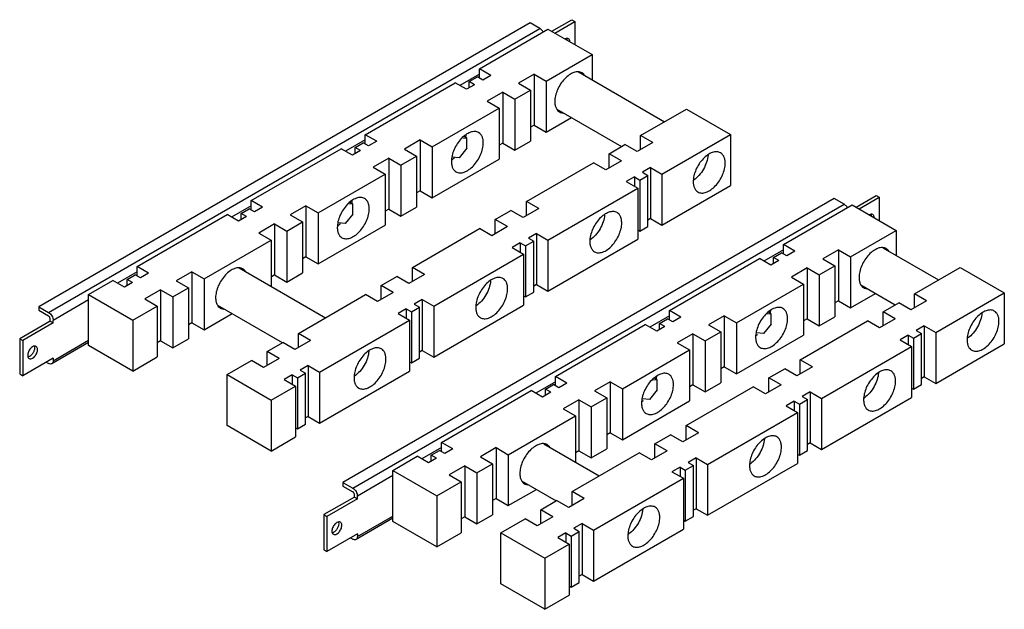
# Model space of a CAD drawing. Header units: millimetres. Extents: x 68 to 525, y 277 to 551.
import ezdxf

# ---------------------------------------------------------------- set-up
doc = ezdxf.new("R2010")
doc.units = ezdxf.units.MM
doc.header["$LTSCALE"] = 53.855802
doc.layers.get('0').update_dxf_attribs({"linetype": 'CONTINUOUS'})

msp = doc.modelspace()

# ---------------------------------------------------------------- linework, layer by layer
at = {"color": 7}
for p, q in [((305, 549.58), (76.61, 417.72)), ((309.6, 546.93), (305, 549.58)), ((315.12, 545.62), (324.45, 551.01)), ((316.53, 544.81), (325.86, 550.19)), ((324.45, 551.01), (325.86, 550.19)), ((325.86, 550.19), (325.86, 539.42)), ((81.21, 415.07), (309.6, 546.93)), ((281.46, 528.23), (313.35, 546.64)), ((313.35, 546.64), (333.85, 534.8)), ((312.57, 522.52), (333.85, 534.8)), ((333.85, 534.8), (333.85, 523.08)), ((281.46, 523.9), (281.46, 528.23)), ((286.76, 525.17), (281.46, 528.23)), ((327.48, 526.76), (367.54, 503.63)), ((281.46, 525.78), (272.34, 520.52)), ((276.79, 522.27), (280.54, 524.43)), ((276.79, 519.41), (276.79, 522.27)), ((279.27, 520.84), (276.79, 522.27)), ((283.01, 523.01), (280.54, 524.43)), ((286.76, 525.17), (283.01, 523.01)), ((306.91, 525.78), (299.63, 521.58)), ((306.91, 525.78), (306.91, 502.1)), ((306.91, 525.78), (312.57, 522.52)), ((312.57, 522.52), (312.57, 498.84)), ((228.43, 497.61), (270.22, 521.74)), ((275.52, 518.68), (270.22, 521.74)), ((279.27, 520.84), (275.52, 518.68)), ((292.35, 517.37), (285.06, 513.17)), ((292.35, 517.37), (292.35, 493.69)), ((292.35, 517.37), (298, 514.11)), ((298, 514.11), (305.29, 518.31)), ((299.63, 521.58), (305.29, 518.31)), ((305.29, 518.31), (305.29, 494.63)), ((285.06, 513.17), (290.72, 509.9)), ((298, 514.11), (298, 490.43)), ((259.54, 491.9), (290.72, 509.9)), ((290.72, 509.9), (290.72, 486.22)), ((317.48, 509.44), (347.54, 492.08)), ((356.41, 497.2), (377.7, 509.49)), ((377.7, 509.49), (398.2, 497.65)), ((312.57, 498.84), (324.21, 505.56)), ((306.91, 502.1), (305.29, 501.16)), ((306.91, 502.1), (312.57, 498.84)), ((228.43, 495.16), (219.3, 489.9)), ((228.43, 493.29), (228.43, 497.61)), ((233.73, 494.55), (228.43, 497.61)), ((233.73, 494.55), (229.98, 492.39)), ((253.88, 495.16), (246.6, 490.96)), ((253.88, 495.16), (253.88, 471.48)), ((253.88, 495.16), (259.54, 491.9)), ((273.79, 496.22), (275.66, 496.05)), ((275.66, 496.05), (274.41, 496.77)), ((275.66, 491.34), (275.66, 496.05)), ((298, 490.43), (305.29, 494.63)), ((356.41, 490.67), (356.41, 497.2)), ((362.07, 493.94), (356.41, 497.2)), ((366.31, 479.24), (398.2, 497.65)), ((398.2, 497.65), (398.2, 473.98)), ((175.39, 466.99), (217.18, 491.12)), ((222.49, 488.06), (217.18, 491.12)), ((226.23, 490.22), (222.49, 488.06)), ((223.76, 491.65), (227.51, 493.82)), ((223.76, 488.79), (223.76, 491.65)), ((226.23, 490.22), (223.76, 491.65)), ((229.98, 492.39), (227.51, 493.82)), ((246.6, 490.96), (252.26, 487.69)), ((259.54, 491.9), (259.54, 468.22)), ((275.66, 491.34), (272.12, 486.94)), ((292.35, 493.69), (290.72, 492.75)), ((292.35, 493.69), (298, 490.43)), ((341.85, 488.79), (349.13, 493)), ((354.79, 489.73), (349.13, 493)), ((362.07, 493.94), (354.79, 489.73)), ((239.32, 486.75), (232.03, 482.55)), ((239.32, 486.75), (239.32, 463.07)), ((239.32, 486.75), (244.97, 483.49)), ((244.97, 483.49), (252.26, 487.69)), ((252.26, 487.69), (252.26, 464.01)), ((259.54, 468.22), (290.72, 486.22)), ((272.12, 486.94), (268.87, 487.23)), ((347.5, 485.53), (340.22, 481.32)), ((341.85, 482.26), (341.85, 488.79)), ((347.5, 485.53), (341.85, 488.79)), ((232.03, 482.55), (237.69, 479.28)), ((244.97, 483.49), (244.97, 459.81)), ((303.38, 466.59), (334.56, 484.59)), ((340.22, 481.32), (334.56, 484.59)), ((361.01, 482.3), (357.26, 480.14)), ((361.01, 482.3), (361.01, 458.63)), ((361.01, 482.3), (366.31, 479.24)), ((206.51, 461.28), (237.69, 479.28)), ((237.69, 479.28), (237.69, 455.6)), ((353.51, 477.98), (349.77, 475.81)), ((353.51, 477.98), (353.51, 473.65)), ((353.51, 477.98), (355.99, 476.55)), ((355.99, 476.55), (359.74, 478.71)), ((355.99, 476.55), (355.99, 452.87)), ((357.26, 480.14), (359.74, 478.71)), ((359.74, 455.03), (359.74, 478.71)), ((366.31, 479.24), (366.31, 455.56)), ((253.88, 471.48), (252.26, 470.55)), ((253.88, 471.48), (259.54, 468.22)), ((313.28, 448.62), (355.07, 472.75)), ((349.77, 475.81), (355.07, 472.75)), ((355.07, 472.75), (355.07, 449.07)), ((366.31, 455.56), (398.2, 473.98)), ((175.39, 462.67), (175.39, 466.99)), ((180.7, 463.93), (175.39, 466.99)), ((446.43, 467.93), (218.03, 336.07)), ((451.02, 465.28), (446.43, 467.93)), ((456.54, 463.97), (465.87, 469.36)), ((457.95, 463.16), (467.29, 468.55)), ((465.87, 469.36), (467.29, 468.55)), ((467.29, 468.55), (467.29, 457.77)), ((175.39, 464.54), (166.27, 459.28)), ((170.73, 461.03), (174.47, 463.2)), ((176.95, 461.77), (174.47, 463.2)), ((180.7, 463.93), (176.95, 461.77)), ((200.85, 464.55), (193.57, 460.34)), ((200.85, 464.55), (200.85, 440.87)), ((200.85, 464.55), (206.51, 461.28)), ((220.75, 465.6), (222.63, 465.43)), ((222.63, 465.43), (221.38, 466.15)), ((222.63, 460.72), (222.63, 465.43)), ((222.63, 333.42), (451.02, 465.28)), ((239.32, 463.07), (237.69, 462.14)), ((239.32, 463.07), (244.97, 459.81)), ((244.97, 459.81), (252.26, 464.01)), ((288.81, 458.18), (296.1, 462.38)), ((301.75, 459.12), (296.1, 462.38)), ((309.04, 463.32), (301.75, 459.12)), ((303.38, 460.05), (303.38, 466.59)), ((309.04, 463.32), (303.38, 466.59)), ((422.88, 446.58), (454.77, 464.99)), ((454.77, 464.99), (475.28, 453.16)), ((122.36, 436.38), (164.15, 460.5)), ((169.45, 457.44), (164.15, 460.5)), ((173.2, 459.61), (169.45, 457.44)), ((170.73, 458.18), (170.73, 461.03)), ((173.2, 459.61), (170.73, 461.03)), ((193.57, 460.34), (199.22, 457.07)), ((206.51, 461.28), (206.51, 437.6)), ((222.63, 460.72), (219.09, 456.32)), ((288.81, 451.64), (288.81, 458.18)), ((294.47, 454.91), (288.81, 458.18)), ((361.01, 458.63), (359.74, 457.89)), ((361.01, 458.63), (366.31, 455.56)), ((186.28, 456.14), (179, 451.93)), ((186.28, 456.14), (186.28, 432.46)), ((186.28, 456.14), (191.94, 452.87)), ((191.94, 452.87), (199.22, 457.07)), ((199.22, 457.07), (199.22, 433.4)), ((206.51, 437.6), (237.69, 455.6)), ((219.09, 456.32), (215.83, 456.61)), ((250.35, 435.97), (281.53, 453.97)), ((287.19, 450.71), (281.53, 453.97)), ((294.47, 454.91), (287.19, 450.71)), ((355.07, 453.4), (355.99, 452.87)), ((355.99, 452.87), (359.74, 455.03)), ((453.99, 440.87), (475.28, 453.16)), ((475.28, 453.16), (475.28, 441.43)), ((153.47, 430.66), (184.66, 448.66)), ((179, 451.93), (184.66, 448.66)), ((184.66, 448.66), (184.66, 427.14)), ((191.94, 452.87), (191.94, 429.19)), ((307.98, 451.69), (304.23, 449.52)), ((304.23, 449.52), (306.7, 448.09)), ((307.98, 451.69), (307.98, 428.01)), ((307.98, 451.69), (313.28, 448.62)), ((313.28, 424.95), (355.07, 449.07)), ((313.28, 448.62), (313.28, 424.95)), ((300.48, 447.36), (296.73, 445.19)), ((296.73, 445.19), (302.04, 442.13)), ((300.48, 447.36), (300.48, 443.03)), ((300.48, 447.36), (302.95, 445.93)), ((302.95, 445.93), (306.7, 448.09)), ((302.95, 445.93), (302.95, 422.25)), ((306.7, 424.41), (306.7, 448.09)), ((422.88, 444.13), (413.76, 438.87)), ((428.18, 443.52), (422.88, 446.58)), ((422.88, 442.26), (422.88, 446.58)), ((448.34, 444.13), (441.05, 439.93)), ((448.34, 444.13), (453.99, 440.87)), ((448.34, 444.13), (448.34, 420.45)), ((469.07, 445.02), (494.82, 430.15)), ((200.85, 440.87), (199.22, 439.93)), ((200.85, 440.87), (206.51, 437.6)), ((260.25, 418.01), (302.04, 442.13)), ((302.04, 442.13), (302.04, 418.45)), ((369.85, 415.96), (411.64, 440.09)), ((416.94, 437.03), (411.64, 440.09)), ((418.21, 440.62), (421.96, 442.79)), ((420.69, 439.19), (418.21, 440.62)), ((418.21, 437.76), (418.21, 440.62)), ((424.44, 441.36), (421.96, 442.79)), ((428.18, 443.52), (424.44, 441.36)), ((441.05, 439.93), (446.71, 436.66)), ((453.99, 440.87), (453.99, 417.19)), ((122.36, 432.05), (122.36, 436.38)), ((127.66, 433.31), (122.36, 436.38)), ((169.79, 435.72), (209.86, 412.59)), ((250.35, 429.44), (250.35, 435.97)), ((256, 432.7), (250.35, 435.97)), ((420.69, 439.19), (416.94, 437.03)), ((433.77, 435.72), (426.49, 431.52)), ((433.77, 435.72), (439.43, 432.46)), ((433.77, 435.72), (433.77, 412.05)), ((439.43, 432.46), (446.71, 436.66)), ((446.71, 436.66), (446.71, 412.98)), ((483.69, 423.72), (504.98, 436.01)), ((504.98, 436.01), (525.48, 424.17)), ((122.36, 433.93), (113.24, 428.66)), ((117.69, 430.42), (121.44, 432.58)), ((117.69, 427.56), (117.69, 430.42)), ((120.17, 428.99), (117.69, 430.42)), ((123.92, 431.15), (121.44, 432.58)), ((127.66, 433.31), (123.92, 431.15)), ((147.82, 433.93), (140.53, 429.72)), ((147.82, 433.93), (147.82, 410.25)), ((147.82, 433.93), (153.47, 430.66)), ((153.47, 430.66), (153.47, 406.98)), ((186.28, 432.46), (184.66, 431.52)), ((186.28, 432.46), (191.94, 429.19)), ((191.94, 429.19), (199.22, 433.4)), ((235.78, 427.56), (243.06, 431.76)), ((248.72, 428.5), (243.06, 431.76)), ((256, 432.7), (248.72, 428.5)), ((426.49, 431.52), (432.14, 428.25)), ((439.43, 432.46), (439.43, 408.78)), ((99.8, 423.35), (111.12, 429.89)), ((116.42, 426.82), (111.12, 429.89)), ((120.17, 428.99), (116.42, 426.82)), ((138.91, 422.25), (146.19, 426.46)), ((140.53, 429.72), (146.19, 426.46)), ((146.19, 426.46), (146.19, 402.78)), ((235.78, 421.03), (235.78, 427.56)), ((241.44, 424.29), (235.78, 427.56)), ((307.98, 428.01), (306.7, 427.27)), ((307.98, 428.01), (313.28, 424.95)), ((400.96, 410.25), (432.14, 428.25)), ((432.14, 428.25), (432.14, 404.57)), ((458.8, 427.85), (474.82, 418.6)), ((99.8, 399.67), (99.8, 423.35)), ((99.8, 423.35), (120.31, 411.51)), ((133.25, 425.52), (125.97, 421.31)), ((125.97, 421.31), (131.62, 418.05)), ((133.25, 425.52), (133.25, 401.84)), ((133.25, 425.52), (138.91, 422.25)), ((138.91, 422.25), (138.91, 398.57)), ((197.31, 405.35), (228.5, 423.35)), ((234.15, 420.09), (228.5, 423.35)), ((241.44, 424.29), (234.15, 420.09)), ((302.04, 422.78), (302.95, 422.25)), ((302.95, 422.25), (306.7, 424.41)), ((453.99, 417.19), (465.63, 423.91)), ((489.35, 420.46), (483.69, 423.72)), ((483.69, 417.19), (483.69, 423.72)), ((493.59, 405.76), (525.48, 424.17)), ((525.48, 424.17), (525.48, 400.49)), ((76.61, 417.72), (76.61, 416.09)), ((76.61, 417.72), (81.21, 415.07)), ((99.8, 420.9), (83.33, 411.39)), ((120.31, 411.51), (131.62, 418.05)), ((131.62, 418.05), (131.62, 394.37)), ((159.79, 418.4), (189.86, 401.05)), ((247.45, 416.74), (243.7, 414.58)), ((247.45, 416.74), (247.45, 412.41)), ((247.45, 416.74), (249.92, 415.31)), ((249.92, 415.31), (253.67, 417.47)), ((254.94, 421.07), (251.19, 418.9)), ((251.19, 418.9), (253.67, 417.47)), ((253.67, 393.8), (253.67, 417.47)), ((254.94, 421.07), (254.94, 397.39)), ((254.94, 421.07), (260.25, 418.01)), ((260.25, 394.33), (302.04, 418.45)), ((260.25, 418.01), (260.25, 394.33)), ((448.34, 420.45), (446.71, 419.52)), ((448.34, 420.45), (453.99, 417.19)), ((469.13, 415.31), (476.41, 419.52)), ((482.07, 416.25), (476.41, 419.52)), ((489.35, 420.46), (482.07, 416.25)), ((76.61, 416.09), (81.21, 413.43)), ((81.91, 410.98), (81.91, 412.21)), ((153.47, 406.98), (166.52, 414.52)), ((243.7, 414.58), (249, 411.51)), ((249.92, 415.31), (249.92, 391.63)), ((369.85, 413.52), (360.73, 408.25)), ((365.18, 410), (368.93, 412.17)), ((371.4, 410.74), (368.93, 412.17)), ((375.15, 412.9), (369.85, 415.96)), ((369.85, 411.64), (369.85, 415.96)), ((375.15, 412.9), (371.4, 410.74)), ((395.3, 413.52), (388.02, 409.31)), ((395.3, 413.52), (400.96, 410.25)), ((395.3, 413.52), (395.3, 389.84)), ((415.16, 414.57), (417.08, 414.4)), ((417.08, 414.4), (415.75, 415.17)), ((417.08, 409.69), (417.08, 414.4)), ((433.77, 412.05), (432.14, 411.11)), ((433.77, 412.05), (439.43, 408.78)), ((439.43, 408.78), (446.71, 412.98)), ((474.78, 412.05), (467.5, 407.84)), ((474.78, 412.05), (469.13, 415.31)), ((469.13, 408.78), (469.13, 415.31)), ((81.91, 410.98), (67.77, 402.82)), ((83.33, 410.17), (69.19, 402)), ((81.91, 410.98), (83.33, 410.17)), ((83.33, 410.17), (83.33, 411.39)), ((120.31, 411.51), (120.31, 387.84)), ((147.82, 410.25), (146.19, 409.31)), ((147.82, 410.25), (153.47, 406.98)), ((207.21, 387.39), (249, 411.51)), ((249, 411.51), (249, 387.84)), ((316.81, 385.35), (358.6, 409.47)), ((363.91, 406.41), (358.6, 409.47)), ((367.66, 408.58), (363.91, 406.41)), ((367.66, 408.58), (365.18, 410)), ((365.18, 407.15), (365.18, 410)), ((388.02, 409.31), (393.68, 406.04)), ((400.96, 410.25), (400.96, 386.57)), ((417.08, 409.69), (413.55, 405.29)), ((430.66, 393.1), (461.84, 411.11)), ((467.5, 407.84), (461.84, 411.11)), ((488.29, 408.82), (484.54, 406.66)), ((488.29, 408.82), (493.59, 405.76)), ((488.29, 408.82), (488.29, 385.14)), ((67.77, 402.82), (67.77, 386.49)), ((67.77, 402.82), (69.19, 402)), ((197.31, 398.82), (197.31, 405.35)), ((202.97, 402.08), (197.31, 405.35)), ((380.74, 405.11), (373.45, 400.9)), ((380.74, 405.11), (386.39, 401.84)), ((380.74, 405.11), (380.74, 381.43)), ((386.39, 401.84), (393.68, 406.04)), ((393.68, 406.04), (393.68, 382.37)), ((400.96, 386.57), (432.14, 404.57)), ((413.55, 405.29), (410.26, 405.58)), ((480.79, 404.49), (477.04, 402.33)), ((480.79, 404.49), (483.27, 403.06)), ((480.79, 404.49), (480.79, 400.17)), ((483.27, 403.06), (487.02, 405.23)), ((483.27, 403.06), (483.27, 379.39)), ((484.54, 406.66), (487.02, 405.23)), ((487.02, 381.55), (487.02, 405.23)), ((493.59, 405.76), (493.59, 382.08)), ((69.19, 402), (69.19, 385.67)), ((99.8, 401.11), (82.71, 391.24)), ((83.33, 392.61), (99.8, 402.12)), ((120.31, 387.84), (99.8, 399.67)), ((133.25, 401.84), (131.62, 400.9)), ((133.25, 401.84), (138.91, 398.57)), ((138.91, 398.57), (146.19, 402.78)), ((182.75, 396.94), (190.03, 401.14)), ((195.69, 397.88), (190.03, 401.14)), ((202.97, 402.08), (195.69, 397.88)), ((373.45, 400.9), (379.11, 397.63)), ((386.39, 401.84), (386.39, 378.16)), ((440.56, 375.14), (482.35, 399.27)), ((477.04, 402.33), (482.35, 399.27)), ((482.35, 399.27), (482.35, 375.59)), ((493.59, 382.08), (525.48, 400.49)), ((83.33, 393.84), (69.19, 385.67)), ((83.33, 393.84), (83.33, 392.61)), ((120.31, 387.84), (131.62, 394.37)), ((188.4, 393.67), (181.12, 389.47)), ((182.75, 390.41), (182.75, 396.94)), ((188.4, 393.67), (182.75, 396.94)), ((249.92, 391.63), (253.67, 393.8)), ((254.94, 397.39), (253.67, 396.65)), ((254.94, 397.39), (260.25, 394.33)), ((347.93, 379.63), (379.11, 397.63)), ((379.11, 397.63), (379.11, 373.96)), ((80.15, 392), (81.21, 391.39)), ((164.15, 386.2), (175.46, 392.74)), ((181.12, 389.47), (175.46, 392.74)), ((201.91, 390.45), (198.16, 388.29)), ((201.91, 390.45), (201.91, 366.77)), ((201.91, 390.45), (207.21, 387.39)), ((249, 392.16), (249.92, 391.63)), ((395.3, 389.84), (393.68, 388.9)), ((395.3, 389.84), (400.96, 386.57)), ((436.32, 389.84), (429.03, 385.63)), ((436.32, 389.84), (430.66, 393.1)), ((430.66, 386.57), (430.66, 393.1)), ((67.77, 386.49), (69.19, 385.67)), ((164.15, 362.52), (164.15, 386.2)), ((164.15, 386.2), (184.66, 374.36)), ((194.41, 386.12), (190.67, 383.96)), ((194.41, 386.12), (194.41, 381.79)), ((194.41, 386.12), (196.89, 384.69)), ((196.89, 384.69), (200.64, 386.86)), ((196.89, 384.69), (196.89, 361.01)), ((198.16, 388.29), (200.64, 386.86)), ((200.64, 363.18), (200.64, 386.86)), ((207.21, 363.71), (249, 387.84)), ((207.21, 387.39), (207.21, 363.71)), ((322.12, 382.28), (316.81, 385.35)), ((316.81, 381.02), (316.81, 385.35)), ((364.05, 383.78), (362.72, 384.55)), ((416.09, 384.69), (423.38, 388.9)), ((421.75, 381.43), (416.09, 384.69)), ((416.09, 378.16), (416.09, 384.69)), ((429.03, 385.63), (423.38, 388.9)), ((488.29, 385.14), (487.02, 384.41)), ((488.29, 385.14), (493.59, 382.08)), ((184.66, 374.36), (195.97, 380.9)), ((190.67, 383.96), (195.97, 380.9)), ((195.97, 380.9), (195.97, 357.22)), ((316.81, 382.9), (307.69, 377.63)), ((312.15, 379.39), (315.9, 381.55)), ((318.37, 380.12), (315.9, 381.55)), ((322.12, 382.28), (318.37, 380.12)), ((342.27, 382.9), (334.99, 378.69)), ((342.27, 382.9), (347.93, 379.63)), ((342.27, 382.9), (342.27, 359.22)), ((362.13, 383.96), (364.05, 383.78)), ((364.05, 379.07), (364.05, 383.78)), ((377.63, 362.48), (408.81, 380.49)), ((380.74, 381.43), (379.11, 380.49)), ((380.74, 381.43), (386.39, 378.16)), ((386.39, 378.16), (393.68, 382.37)), ((414.47, 377.22), (408.81, 380.49)), ((421.75, 381.43), (414.47, 377.22)), ((482.35, 379.92), (483.27, 379.39)), ((483.27, 379.39), (487.02, 381.55)), ((263.78, 354.73), (305.57, 378.86)), ((310.88, 375.79), (305.57, 378.86)), ((314.62, 377.96), (310.88, 375.79)), ((314.62, 377.96), (312.15, 379.39)), ((312.15, 376.53), (312.15, 379.39)), ((333.36, 371.22), (340.64, 375.43)), ((334.99, 378.69), (340.64, 375.43)), ((340.64, 375.43), (340.64, 351.75)), ((347.93, 379.63), (347.93, 355.95)), ((364.05, 379.07), (360.51, 374.67)), ((435.26, 378.2), (431.51, 376.04)), ((431.51, 376.04), (433.98, 374.61)), ((435.26, 378.2), (440.56, 375.14)), ((435.26, 378.2), (435.26, 354.52)), ((440.56, 351.46), (482.35, 375.59)), ((184.66, 374.36), (184.66, 350.69)), ((327.7, 374.49), (320.42, 370.28)), ((327.7, 374.49), (333.36, 371.22)), ((327.7, 374.49), (327.7, 350.81)), ((333.36, 371.22), (333.36, 347.54)), ((347.93, 355.95), (379.11, 373.96)), ((360.51, 374.67), (357.23, 374.97)), ((427.76, 373.87), (424.01, 371.71)), ((424.01, 371.71), (429.32, 368.65)), ((427.76, 373.87), (430.23, 372.45)), ((427.76, 373.87), (427.76, 369.55)), ((430.23, 372.45), (433.98, 374.61)), ((430.23, 372.45), (430.23, 348.77)), ((433.98, 350.93), (433.98, 374.61)), ((440.56, 375.14), (440.56, 351.46)), ((201.91, 366.77), (200.64, 366.04)), ((201.91, 366.77), (207.21, 363.71)), ((294.89, 349.01), (326.08, 367.02)), ((320.42, 370.28), (326.08, 367.02)), ((326.08, 367.02), (326.08, 345.5)), ((387.53, 344.52), (429.32, 368.65)), ((429.32, 368.65), (429.32, 344.97)), ((184.66, 350.69), (164.15, 362.52)), ((196.89, 361.01), (200.64, 363.18)), ((383.28, 359.22), (377.63, 362.48)), ((377.63, 355.95), (377.63, 362.48)), ((184.66, 350.69), (195.97, 357.22)), ((195.97, 361.54), (196.89, 361.01)), ((342.27, 359.22), (340.64, 358.28)), ((342.27, 359.22), (347.93, 355.95)), ((363.06, 354.08), (370.34, 358.28)), ((376, 355.01), (370.34, 358.28)), ((383.28, 359.22), (376, 355.01)), ((269.09, 351.67), (263.78, 354.73)), ((263.78, 350.4), (263.78, 354.73)), ((311.38, 353.98), (337.14, 339.11)), ((368.72, 350.81), (363.06, 354.08)), ((363.06, 347.54), (363.06, 354.08)), ((435.26, 354.52), (433.98, 353.79)), ((435.26, 354.52), (440.56, 351.46)), ((241.23, 341.7), (252.54, 348.24)), ((257.84, 345.18), (252.54, 348.24)), ((263.78, 352.28), (254.66, 347.01)), ((259.12, 348.77), (262.86, 350.93)), ((261.59, 347.34), (259.12, 348.77)), ((259.12, 345.91), (259.12, 348.77)), ((265.34, 349.5), (262.86, 350.93)), ((269.09, 351.67), (265.34, 349.5)), ((289.24, 352.28), (281.95, 348.07)), ((281.95, 348.07), (287.61, 344.81)), ((289.24, 352.28), (294.89, 349.01)), ((289.24, 352.28), (289.24, 328.6)), ((294.89, 349.01), (294.89, 325.33)), ((324.59, 331.87), (355.78, 349.87)), ((327.7, 350.81), (326.08, 349.87)), ((327.7, 350.81), (333.36, 347.54)), ((333.36, 347.54), (340.64, 351.75)), ((361.43, 346.6), (355.78, 349.87)), ((368.72, 350.81), (361.43, 346.6)), ((429.32, 349.3), (430.23, 348.77)), ((430.23, 348.77), (433.98, 350.93)), ((261.59, 347.34), (257.84, 345.18)), ((274.67, 343.87), (267.39, 339.66)), ((274.67, 343.87), (280.33, 340.6)), ((274.67, 343.87), (274.67, 320.19)), ((280.33, 340.6), (287.61, 344.81)), ((287.61, 344.81), (287.61, 321.13)), ((377.2, 341.83), (380.95, 343.99)), ((382.22, 347.58), (378.47, 345.42)), ((378.47, 345.42), (380.95, 343.99)), ((380.95, 320.31), (380.95, 343.99)), ((382.22, 347.58), (387.53, 344.52)), ((382.22, 347.58), (382.22, 323.91)), ((387.53, 320.84), (429.32, 344.97)), ((387.53, 344.52), (387.53, 320.84)), ((241.23, 339.26), (224.75, 329.74)), ((241.23, 341.7), (261.73, 329.87)), ((241.23, 318.03), (241.23, 341.7)), ((267.39, 339.66), (273.05, 336.4)), ((280.33, 340.6), (280.33, 316.92)), ((374.73, 343.26), (370.98, 341.09)), ((370.98, 341.09), (376.28, 338.03)), ((374.73, 343.26), (377.2, 341.83)), ((374.73, 343.26), (374.73, 338.93)), ((377.2, 341.83), (377.2, 318.15)), ((218.03, 336.07), (222.63, 333.42)), ((218.03, 336.07), (218.03, 334.44)), ((218.03, 334.44), (222.63, 331.78)), ((261.73, 329.87), (273.05, 336.4)), ((273.05, 336.4), (273.05, 312.72)), ((301.12, 336.81), (317.14, 327.56)), ((334.49, 313.9), (376.28, 338.03)), ((376.28, 338.03), (376.28, 314.35)), ((223.34, 329.34), (223.34, 330.56)), ((224.75, 328.52), (224.75, 329.74)), ((261.73, 329.87), (261.73, 306.19)), ((294.89, 325.33), (307.95, 332.87)), ((330.25, 328.6), (324.59, 331.87)), ((324.59, 325.33), (324.59, 331.87)), ((223.34, 329.34), (209.19, 321.17)), ((224.75, 328.52), (210.61, 320.35)), ((223.34, 329.34), (224.75, 328.52)), ((289.24, 328.6), (287.61, 327.66)), ((289.24, 328.6), (294.89, 325.33)), ((310.03, 323.46), (317.31, 327.66)), ((322.97, 324.4), (317.31, 327.66)), ((330.25, 328.6), (322.97, 324.4)), ((209.19, 321.17), (210.61, 320.35)), ((209.19, 321.17), (209.19, 304.84)), ((224.75, 310.96), (241.23, 320.48)), ((280.33, 316.92), (287.61, 321.13)), ((315.68, 320.19), (310.03, 323.46)), ((310.03, 316.92), (310.03, 323.46)), ((382.22, 323.91), (380.95, 323.17)), ((382.22, 323.91), (387.53, 320.84)), ((210.61, 320.35), (210.61, 304.02)), ((241.23, 319.46), (224.13, 309.59)), ((261.73, 306.19), (241.23, 318.03)), ((274.67, 320.19), (273.05, 319.25)), ((274.67, 320.19), (280.33, 316.92)), ((291.43, 312.72), (302.74, 319.25)), ((308.4, 315.99), (302.74, 319.25)), ((315.68, 320.19), (308.4, 315.99)), ((329.19, 316.97), (325.44, 314.8)), ((329.19, 316.97), (334.49, 313.9)), ((329.19, 316.97), (329.19, 293.29)), ((376.28, 318.68), (377.2, 318.15)), ((377.2, 318.15), (380.95, 320.31)), ((224.75, 312.19), (210.61, 304.02)), ((224.75, 312.19), (224.75, 310.96)), ((261.73, 306.19), (273.05, 312.72)), ((291.43, 312.72), (311.94, 300.88)), ((291.43, 289.04), (291.43, 312.72)), ((321.69, 312.64), (317.95, 310.47)), ((321.69, 312.64), (324.17, 311.21)), ((321.69, 312.64), (321.69, 308.31)), ((324.17, 311.21), (327.92, 313.37)), ((325.44, 314.8), (327.92, 313.37)), ((327.92, 289.69), (327.92, 313.37)), ((334.49, 290.23), (376.28, 314.35)), ((334.49, 313.9), (334.49, 290.23)), ((221.57, 310.35), (222.63, 309.74)), ((311.94, 300.88), (323.25, 307.41)), ((317.95, 310.47), (323.25, 307.41)), ((323.25, 307.41), (323.25, 283.73)), ((324.17, 311.21), (324.17, 287.53)), ((209.19, 304.84), (210.61, 304.02)), ((311.94, 300.88), (311.94, 277.2)), ((329.19, 293.29), (327.92, 292.55)), ((329.19, 293.29), (334.49, 290.23)), ((311.94, 277.2), (291.43, 289.04)), ((324.17, 287.53), (327.92, 289.69)), ((323.25, 288.06), (324.17, 287.53)), ((311.94, 277.2), (323.25, 283.73))]:
    msp.add_line(p, q, dxfattribs=at)
for centre, radius, start, end in [((262.2, 498.63), 13.19, 349.6942, 350.7796), ((263.31, 498.47), 12.08, 350.7032, 355.5159), ((261.89, 495.77), 11.94, 304.4485, 307.9278), ((261.2, 496.65), 13.06, 307.9188, 310.9519), ((260.8, 497.12), 13.67, 310.9334, 311.6464), ((210.27, 467.85), 12.08, 350.7032, 355.5159), ((209.17, 468.02), 13.19, 349.6942, 350.7796), ((208.86, 465.15), 11.94, 304.4485, 307.9278), ((208.17, 466.03), 13.06, 307.9188, 310.9519), ((207.77, 466.5), 13.67, 310.9334, 311.6464), ((403.62, 416.99), 13.2, 349.575, 350.6683), ((403.59, 413.72), 11.45, 304.0779, 305.8237), ((403.13, 414.36), 12.24, 305.8361, 308.5573), ((501.88, 412.5), 11.45, 304.0779, 305.8237), ((350.59, 386.37), 13.2, 349.575, 350.6683), ((453.8, 384.74), 11.45, 304.0779, 305.8237), ((350.56, 383.1), 11.45, 304.0779, 305.8237), ((350.1, 383.74), 12.24, 305.8361, 308.5573), ((400.76, 354.12), 11.45, 304.0779, 305.8237), ((344.2, 321.46), 11.45, 304.0779, 305.8237)]:
    msp.add_arc(centre, radius, start, end, dxfattribs=at)
for points, knots in [([(311.1, 545.35), (311, 545.51), (310.6, 546.13), (310.07, 546.66), (309.6, 546.93)], [0, 0, 0, 0, 0.267198, 1, 1, 1, 1]), ([(322.89, 542.19), (322.68, 542.31), (322.11, 542.41), (321.59, 542.2), (321.33, 542.06)], [0, 0, 0, 0, 0.451175, 1, 1, 1, 1]), ([(323.57, 540.78), (323.56, 541.08), (323.47, 541.63), (323.1, 542.07), (322.89, 542.19)], [0, 0, 0, 0, 0.548127, 1, 1, 1, 1]), ([(329.21, 526.34), (328.68, 526.65), (327.36, 526.98), (325.24, 526.56), (323.08, 525.38), (321, 523.54), (319.16, 521.19), (317.72, 518.52), (316.78, 515.75), (316.53, 513.86), (316.53, 512.96)], [0, 0, 0, 0, 0.086931, 0.1864, 0.303787, 0.437598, 0.582096, 0.729419, 0.871166, 1, 1, 1, 1]), ([(330.48, 525.11), (330.4, 525.24), (330.05, 525.72), (329.59, 526.12), (329.21, 526.34)], [0, 0, 0, 0, 0.259197, 1, 1, 1, 1]), ([(316.53, 512.96), (316.53, 512.43), (316.61, 511.42), (317.02, 510.03), (317.71, 508.9), (318.36, 508.36), (318.71, 508.16)], [0, 0, 0, 0, 0.289703, 0.549091, 0.78222, 1, 1, 1, 1]), ([(318.71, 508.16), (318.83, 508.08), (319.36, 507.82), (319.96, 507.69), (320.41, 507.67)], [0, 0, 0, 0, 0.2448, 1, 1, 1, 1]), ([(281.12, 498.58), (280.6, 498.88), (279.28, 499.22), (277.16, 498.8), (274.99, 497.61), (272.91, 495.78), (271.08, 493.43), (269.64, 490.76), (268.7, 487.99), (268.45, 486.1), (268.45, 485.2)], [0, 0, 0, 0, 0.086931, 0.1864, 0.303787, 0.437598, 0.582096, 0.729419, 0.871166, 1, 1, 1, 1]), ([(283.3, 493.78), (283.3, 494.31), (283.22, 495.32), (282.81, 496.71), (282.12, 497.84), (281.47, 498.38), (281.12, 498.58)], [0, 0, 0, 0, 0.289703, 0.549091, 0.78222, 1, 1, 1, 1]), ([(270.62, 480.4), (271.15, 480.09), (272.46, 479.75), (274.59, 480.18), (276.75, 481.36), (278.83, 483.2), (280.66, 485.55), (282.11, 488.22), (283.05, 490.99), (283.3, 492.88), (283.3, 493.78)], [0, 0, 0, 0, 0.086931, 0.1864, 0.303787, 0.437598, 0.582096, 0.729419, 0.871166, 1, 1, 1, 1]), ([(268.45, 485.2), (268.45, 484.67), (268.53, 483.66), (268.94, 482.27), (269.63, 481.14), (270.28, 480.6), (270.62, 480.4)], [0, 0, 0, 0, 0.289703, 0.549091, 0.78222, 1, 1, 1, 1]), ([(393.55, 489.19), (393.03, 489.5), (391.71, 489.83), (389.59, 489.41), (387.42, 488.23), (385.34, 486.39), (383.51, 484.04), (382.07, 481.37), (381.13, 478.6), (380.88, 476.71), (380.88, 475.81)], [0, 0, 0, 0, 0.086931, 0.1864, 0.303787, 0.437598, 0.582096, 0.729419, 0.871166, 1, 1, 1, 1]), ([(387.77, 488.14), (387.69, 487.04), (387.19, 484.77), (385.73, 481.58), (383.69, 478.72), (381.98, 477.16), (381.07, 476.53)], [0, 0, 0, 0, 0.240169, 0.500095, 0.759998, 1, 1, 1, 1]), ([(395.73, 484.39), (395.73, 484.92), (395.65, 485.93), (395.24, 487.32), (394.55, 488.45), (393.9, 488.99), (393.55, 489.19)], [0, 0, 0, 0, 0.289703, 0.549091, 0.78222, 1, 1, 1, 1]), ([(383.05, 471.01), (383.58, 470.7), (384.89, 470.36), (387.02, 470.79), (389.18, 471.97), (391.26, 473.81), (393.09, 476.16), (394.54, 478.83), (395.48, 481.6), (395.73, 483.49), (395.73, 484.39)], [0, 0, 0, 0, 0.086931, 0.1864, 0.303787, 0.437598, 0.582096, 0.729419, 0.871166, 1, 1, 1, 1]), ([(380.88, 475.81), (380.88, 475.28), (380.96, 474.27), (381.37, 472.88), (382.06, 471.75), (382.71, 471.21), (383.05, 471.01)], [0, 0, 0, 0, 0.289703, 0.549091, 0.78222, 1, 1, 1, 1]), ([(228.09, 467.96), (227.57, 468.27), (226.25, 468.6), (224.13, 468.18), (221.96, 467), (219.88, 465.16), (218.05, 462.81), (216.6, 460.14), (215.67, 457.37), (215.42, 455.48), (215.42, 454.58)], [0, 0, 0, 0, 0.086931, 0.1864, 0.303787, 0.437598, 0.582096, 0.729419, 0.871166, 1, 1, 1, 1]), ([(230.26, 463.16), (230.26, 463.69), (230.18, 464.7), (229.77, 466.09), (229.08, 467.22), (228.44, 467.76), (228.09, 467.96)], [0, 0, 0, 0, 0.289703, 0.549091, 0.78222, 1, 1, 1, 1]), ([(217.59, 449.78), (218.11, 449.47), (219.43, 449.14), (221.55, 449.56), (223.72, 450.74), (225.8, 452.58), (227.63, 454.93), (229.08, 457.6), (230.01, 460.37), (230.26, 462.26), (230.26, 463.16)], [0, 0, 0, 0, 0.086931, 0.1864, 0.303787, 0.437598, 0.582096, 0.729419, 0.871166, 1, 1, 1, 1]), ([(452.52, 463.7), (452.43, 463.87), (452.03, 464.48), (451.49, 465.01), (451.02, 465.28)], [0, 0, 0, 0, 0.267198, 1, 1, 1, 1]), ([(345.47, 461.43), (344.94, 461.73), (343.63, 462.07), (341.51, 461.65), (339.34, 460.46), (337.26, 458.63), (335.43, 456.28), (333.98, 453.61), (333.05, 450.84), (332.79, 448.95), (332.79, 448.05)], [0, 0, 0, 0, 0.086931, 0.1864, 0.303787, 0.437598, 0.582096, 0.729419, 0.871166, 1, 1, 1, 1]), ([(339.69, 460.38), (339.61, 459.28), (339.1, 457.01), (337.65, 453.82), (335.61, 450.96), (333.9, 449.4), (332.99, 448.77)], [0, 0, 0, 0, 0.240169, 0.500095, 0.759998, 1, 1, 1, 1]), ([(347.64, 456.63), (347.64, 457.16), (347.56, 458.17), (347.15, 459.56), (346.46, 460.69), (345.82, 461.23), (345.47, 461.43)], [0, 0, 0, 0, 0.289703, 0.549091, 0.78222, 1, 1, 1, 1]), ([(464.32, 460.54), (464.1, 460.66), (463.53, 460.76), (463.01, 460.56), (462.75, 460.41)], [0, 0, 0, 0, 0.451175, 1, 1, 1, 1]), ([(464.99, 459.14), (464.98, 459.43), (464.89, 459.98), (464.53, 460.42), (464.32, 460.54)], [0, 0, 0, 0, 0.548127, 1, 1, 1, 1]), ([(215.42, 454.58), (215.42, 454.05), (215.5, 453.04), (215.91, 451.65), (216.6, 450.52), (217.24, 449.98), (217.59, 449.78)], [0, 0, 0, 0, 0.289703, 0.549091, 0.78222, 1, 1, 1, 1]), ([(334.97, 443.25), (335.49, 442.94), (336.81, 442.6), (338.93, 443.03), (341.1, 444.21), (343.18, 446.05), (345.01, 448.4), (346.46, 451.07), (347.39, 453.84), (347.64, 455.73), (347.64, 456.63)], [0, 0, 0, 0, 0.086931, 0.1864, 0.303787, 0.437598, 0.582096, 0.729419, 0.871166, 1, 1, 1, 1]), ([(332.79, 448.05), (332.79, 447.52), (332.88, 446.51), (333.29, 445.12), (333.98, 443.99), (334.62, 443.45), (334.97, 443.25)], [0, 0, 0, 0, 0.289703, 0.549091, 0.78222, 1, 1, 1, 1]), ([(470.63, 444.69), (470.1, 445), (468.79, 445.34), (466.66, 444.91), (464.5, 443.73), (462.42, 441.89), (460.59, 439.54), (459.14, 436.87), (458.2, 434.1), (457.95, 432.21), (457.95, 431.31)], [0, 0, 0, 0, 0.08693, 0.186399, 0.303787, 0.437599, 0.582098, 0.729419, 0.871163, 1, 1, 1, 1]), ([(471.96, 443.36), (471.88, 443.5), (471.52, 444.02), (471.03, 444.46), (470.63, 444.69)], [0, 0, 0, 0, 0.260305, 1, 1, 1, 1]), ([(171.52, 435.3), (171, 435.61), (169.68, 435.95), (167.56, 435.52), (165.39, 434.34), (163.31, 432.5), (161.48, 430.15), (160.04, 427.48), (159.1, 424.71), (158.85, 422.82), (158.85, 421.92)], [0, 0, 0, 0, 0.086931, 0.1864, 0.303787, 0.437598, 0.582096, 0.729419, 0.871166, 1, 1, 1, 1]), ([(172.79, 434.07), (172.71, 434.2), (172.36, 434.68), (171.9, 435.08), (171.52, 435.3)], [0, 0, 0, 0, 0.259197, 1, 1, 1, 1]), ([(292.44, 430.81), (291.91, 431.12), (290.59, 431.45), (288.47, 431.03), (286.31, 429.85), (284.23, 428.01), (282.39, 425.66), (280.95, 422.99), (280.01, 420.22), (279.76, 418.33), (279.76, 417.43)], [0, 0, 0, 0, 0.086931, 0.1864, 0.303787, 0.437598, 0.582096, 0.729419, 0.871166, 1, 1, 1, 1]), ([(294.61, 426.01), (294.61, 426.54), (294.53, 427.55), (294.12, 428.94), (293.43, 430.07), (292.78, 430.61), (292.44, 430.81)], [0, 0, 0, 0, 0.289703, 0.549091, 0.78222, 1, 1, 1, 1]), ([(457.95, 431.31), (457.95, 430.78), (458.03, 429.77), (458.44, 428.38), (459.13, 427.25), (459.78, 426.71), (460.13, 426.51)], [0, 0, 0, 0, 0.289749, 0.549084, 0.782225, 1, 1, 1, 1]), ([(286.66, 429.76), (286.57, 428.66), (286.07, 426.39), (284.61, 423.2), (282.58, 420.35), (280.87, 418.78), (279.96, 418.15)], [0, 0, 0, 0, 0.240169, 0.500095, 0.759998, 1, 1, 1, 1]), ([(281.94, 412.63), (282.46, 412.32), (283.78, 411.99), (285.9, 412.41), (288.07, 413.59), (290.14, 415.43), (291.98, 417.78), (293.42, 420.45), (294.36, 423.22), (294.61, 425.11), (294.61, 426.01)], [0, 0, 0, 0, 0.086931, 0.1864, 0.303787, 0.437598, 0.582096, 0.729419, 0.871166, 1, 1, 1, 1]), ([(460.13, 426.51), (460.24, 426.44), (460.71, 426.2), (461.23, 426.08), (461.63, 426.04)], [0, 0, 0, 0, 0.245831, 1, 1, 1, 1]), ([(158.85, 421.92), (158.85, 421.39), (158.93, 420.38), (159.34, 418.99), (160.03, 417.86), (160.68, 417.32), (161.02, 417.12)], [0, 0, 0, 0, 0.289703, 0.549091, 0.78222, 1, 1, 1, 1]), ([(161.02, 417.12), (161.15, 417.04), (161.68, 416.78), (162.28, 416.65), (162.73, 416.63)], [0, 0, 0, 0, 0.2448, 1, 1, 1, 1]), ([(279.76, 417.43), (279.76, 416.9), (279.84, 415.89), (280.25, 414.5), (280.94, 413.37), (281.59, 412.83), (281.94, 412.63)], [0, 0, 0, 0, 0.289703, 0.549091, 0.78222, 1, 1, 1, 1]), ([(422.54, 416.93), (422.02, 417.24), (420.7, 417.58), (418.58, 417.15), (416.41, 415.97), (414.34, 414.13), (412.5, 411.78), (411.06, 409.11), (410.12, 406.34), (409.87, 404.45), (409.87, 403.55)], [0, 0, 0, 0, 0.08693, 0.186399, 0.303787, 0.437599, 0.582098, 0.729419, 0.871163, 1, 1, 1, 1]), ([(424.72, 412.13), (424.72, 412.66), (424.64, 413.67), (424.23, 415.06), (423.54, 416.19), (422.89, 416.73), (422.54, 416.93)], [0, 0, 0, 0, 0.289749, 0.549084, 0.782225, 1, 1, 1, 1]), ([(81.21, 415.07), (81.51, 414.89), (82.08, 414.41), (82.74, 413.5), (83.2, 412.47), (83.33, 411.74), (83.33, 411.39)], [0, 0, 0, 0, 0.237252, 0.499999, 0.762746, 1, 1, 1, 1]), ([(81.91, 412.21), (81.91, 412.45), (81.75, 412.93), (81.42, 413.31), (81.21, 413.43)], [0, 0, 0, 0, 0.500001, 1, 1, 1, 1]), ([(412.04, 398.75), (412.57, 398.44), (413.89, 398.11), (416.01, 398.53), (418.17, 399.71), (420.25, 401.55), (422.09, 403.9), (423.53, 406.57), (424.47, 409.34), (424.72, 411.23), (424.72, 412.13)], [0, 0, 0, 0, 0.08693, 0.186399, 0.303787, 0.437599, 0.582098, 0.729419, 0.871163, 1, 1, 1, 1]), ([(416.78, 416.05), (416.77, 415.95), (416.74, 415.55), (416.69, 415.15), (416.64, 414.85)], [0, 0, 0, 0, 0.244652, 1, 1, 1, 1]), ([(520.83, 415.71), (520.31, 416.01), (518.99, 416.35), (516.87, 415.93), (514.7, 414.74), (512.62, 412.9), (510.79, 410.55), (509.35, 407.88), (508.41, 405.11), (508.16, 403.23), (508.16, 402.33)], [0, 0, 0, 0, 0.08693, 0.186399, 0.303787, 0.437599, 0.582098, 0.729419, 0.871163, 1, 1, 1, 1]), ([(515.07, 414.82), (515, 413.74), (514.53, 411.5), (513.14, 408.32), (511.15, 405.45), (509.48, 403.86), (508.58, 403.21)], [0, 0, 0, 0, 0.238278, 0.497284, 0.757755, 1, 1, 1, 1]), ([(523.01, 410.9), (523.01, 411.43), (522.93, 412.45), (522.52, 413.84), (521.83, 414.96), (521.18, 415.51), (520.83, 415.71)], [0, 0, 0, 0, 0.289749, 0.549084, 0.782225, 1, 1, 1, 1]), ([(510.33, 397.52), (510.86, 397.22), (512.17, 396.88), (514.3, 397.31), (516.46, 398.49), (518.54, 400.33), (520.37, 402.68), (521.82, 405.35), (522.76, 408.12), (523.01, 410), (523.01, 410.9)], [0, 0, 0, 0, 0.08693, 0.186399, 0.303787, 0.437599, 0.582098, 0.729419, 0.871163, 1, 1, 1, 1]), ([(409.87, 403.55), (409.87, 403.02), (409.95, 402.01), (410.36, 400.62), (411.05, 399.49), (411.7, 398.95), (412.04, 398.75)], [0, 0, 0, 0, 0.289749, 0.549084, 0.782225, 1, 1, 1, 1]), ([(73.78, 399.14), (73.28, 398.85), (72.4, 397.98), (71.7, 396.62), (71.47, 395.47), (71.49, 394.7), (71.7, 394.07), (71.99, 393.77), (72.16, 393.68)], [0, 0, 0, 0, 0.269903, 0.561307, 0.69545, 0.813136, 0.912854, 1, 1, 1, 1]), ([(74.63, 399.08), (74.7, 398.7), (74.64, 397.83), (74.17, 396.59), (73.42, 395.46), (72.73, 394.86), (72.37, 394.65)], [0, 0, 0, 0, 0.225373, 0.487593, 0.75669, 1, 1, 1, 1]), ([(75.41, 399.3), (75.19, 399.43), (74.59, 399.52), (74.05, 399.3), (73.78, 399.14)], [0, 0, 0, 0, 0.449171, 1, 1, 1, 1]), ([(73.78, 393.84), (74.28, 394.13), (75.17, 395.01), (75.86, 396.36), (76.1, 397.51), (76.08, 398.28), (75.86, 398.91), (75.57, 399.21), (75.41, 399.3)], [0, 0, 0, 0, 0.269903, 0.561307, 0.69545, 0.813136, 0.912854, 1, 1, 1, 1]), ([(235.87, 398.15), (235.34, 398.46), (234.03, 398.8), (231.91, 398.37), (229.74, 397.19), (227.66, 395.35), (225.83, 393), (224.38, 390.33), (223.44, 387.56), (223.19, 385.67), (223.19, 384.77)], [0, 0, 0, 0, 0.086931, 0.1864, 0.303787, 0.437598, 0.582096, 0.729419, 0.871166, 1, 1, 1, 1]), ([(508.16, 402.33), (508.16, 401.8), (508.24, 400.79), (508.65, 399.4), (509.34, 398.27), (509.99, 397.72), (510.33, 397.52)], [0, 0, 0, 0, 0.289749, 0.549084, 0.782225, 1, 1, 1, 1]), ([(72.37, 394.65), (72.3, 394.62), (72.06, 394.49), (71.79, 394.39), (71.59, 394.36)], [0, 0, 0, 0, 0.26795, 1, 1, 1, 1]), ([(72.16, 393.68), (72.38, 393.55), (72.98, 393.46), (73.51, 393.68), (73.78, 393.84)], [0, 0, 0, 0, 0.449171, 1, 1, 1, 1]), ([(230.09, 397.1), (230, 396), (229.5, 393.73), (228.05, 390.54), (226.01, 387.69), (224.3, 386.12), (223.39, 385.5)], [0, 0, 0, 0, 0.240169, 0.500095, 0.759998, 1, 1, 1, 1]), ([(238.04, 393.35), (238.04, 393.88), (237.96, 394.89), (237.55, 396.28), (236.86, 397.41), (236.21, 397.95), (235.87, 398.15)], [0, 0, 0, 0, 0.289703, 0.549091, 0.78222, 1, 1, 1, 1]), ([(82.71, 391.24), (82.5, 391.12), (81.95, 391.04), (81.45, 391.24), (81.21, 391.39)], [0, 0, 0, 0, 0.449168, 1, 1, 1, 1]), ([(83.33, 392.61), (83.33, 392.33), (83.26, 391.79), (82.91, 391.36), (82.71, 391.24)], [0, 0, 0, 0, 0.550834, 1, 1, 1, 1]), ([(225.37, 379.97), (225.89, 379.66), (227.21, 379.33), (229.33, 379.75), (231.5, 380.93), (233.58, 382.77), (235.41, 385.12), (236.85, 387.79), (237.79, 390.56), (238.04, 392.45), (238.04, 393.35)], [0, 0, 0, 0, 0.086931, 0.1864, 0.303787, 0.437598, 0.582096, 0.729419, 0.871166, 1, 1, 1, 1]), ([(223.19, 384.77), (223.19, 384.24), (223.27, 383.23), (223.68, 381.84), (224.37, 380.71), (225.02, 380.17), (225.37, 379.97)], [0, 0, 0, 0, 0.289703, 0.549091, 0.78222, 1, 1, 1, 1]), ([(369.51, 386.32), (368.99, 386.62), (367.67, 386.96), (365.55, 386.53), (363.38, 385.35), (361.3, 383.51), (359.47, 381.16), (358.03, 378.49), (357.09, 375.72), (356.84, 373.83), (356.84, 372.94)], [0, 0, 0, 0, 0.08693, 0.186399, 0.303787, 0.437599, 0.582098, 0.729419, 0.871163, 1, 1, 1, 1]), ([(363.75, 385.43), (363.74, 385.33), (363.71, 384.93), (363.66, 384.53), (363.61, 384.23)], [0, 0, 0, 0, 0.244652, 1, 1, 1, 1]), ([(371.69, 381.51), (371.69, 382.04), (371.61, 383.05), (371.2, 384.44), (370.51, 385.57), (369.86, 386.12), (369.51, 386.32)], [0, 0, 0, 0, 0.289749, 0.549084, 0.782225, 1, 1, 1, 1]), ([(472.75, 387.95), (472.22, 388.25), (470.91, 388.59), (468.79, 388.17), (466.62, 386.98), (464.54, 385.14), (462.71, 382.79), (461.26, 380.12), (460.33, 377.35), (460.07, 375.47), (460.07, 374.57)], [0, 0, 0, 0, 0.08693, 0.186399, 0.303787, 0.437599, 0.582098, 0.729419, 0.871163, 1, 1, 1, 1]), ([(466.98, 387.06), (466.92, 385.98), (466.45, 383.74), (465.05, 380.56), (463.07, 377.69), (461.39, 376.1), (460.5, 375.45)], [0, 0, 0, 0, 0.238278, 0.497284, 0.757755, 1, 1, 1, 1]), ([(474.92, 383.14), (474.92, 383.67), (474.84, 384.69), (474.43, 386.08), (473.74, 387.2), (473.1, 387.75), (472.75, 387.95)], [0, 0, 0, 0, 0.289749, 0.549084, 0.782225, 1, 1, 1, 1]), ([(359.01, 368.13), (359.54, 367.83), (360.85, 367.49), (362.97, 367.91), (365.14, 369.1), (367.22, 370.94), (369.05, 373.28), (370.5, 375.95), (371.44, 378.72), (371.69, 380.61), (371.69, 381.51)], [0, 0, 0, 0, 0.08693, 0.186399, 0.303787, 0.437599, 0.582098, 0.729419, 0.871163, 1, 1, 1, 1]), ([(462.25, 369.76), (462.77, 369.46), (464.09, 369.12), (466.21, 369.55), (468.38, 370.73), (470.46, 372.57), (472.29, 374.92), (473.74, 377.59), (474.67, 380.36), (474.92, 382.24), (474.92, 383.14)], [0, 0, 0, 0, 0.08693, 0.186399, 0.303787, 0.437599, 0.582098, 0.729419, 0.871163, 1, 1, 1, 1]), ([(356.84, 372.94), (356.84, 372.4), (356.92, 371.39), (357.33, 370), (358.02, 368.87), (358.67, 368.33), (359.01, 368.13)], [0, 0, 0, 0, 0.289749, 0.549084, 0.782225, 1, 1, 1, 1]), ([(460.07, 374.57), (460.07, 374.04), (460.16, 373.02), (460.56, 371.63), (461.25, 370.51), (461.9, 369.96), (462.25, 369.76)], [0, 0, 0, 0, 0.289749, 0.549084, 0.782225, 1, 1, 1, 1]), ([(419.72, 357.33), (419.19, 357.63), (417.87, 357.97), (415.75, 357.55), (413.59, 356.36), (411.51, 354.52), (409.67, 352.18), (408.23, 349.51), (407.29, 346.74), (407.04, 344.85), (407.04, 343.95)], [0, 0, 0, 0, 0.08693, 0.186399, 0.303787, 0.437599, 0.582098, 0.729419, 0.871163, 1, 1, 1, 1]), ([(421.89, 352.52), (421.89, 353.06), (421.81, 354.07), (421.4, 355.46), (420.71, 356.59), (420.06, 357.13), (419.72, 357.33)], [0, 0, 0, 0, 0.289749, 0.549084, 0.782225, 1, 1, 1, 1]), ([(312.94, 353.66), (312.42, 353.96), (311.1, 354.3), (308.98, 353.87), (306.81, 352.69), (304.74, 350.85), (302.9, 348.5), (301.46, 345.83), (300.52, 343.06), (300.27, 341.17), (300.27, 340.28)], [0, 0, 0, 0, 0.08693, 0.186399, 0.303787, 0.437599, 0.582098, 0.729419, 0.871163, 1, 1, 1, 1]), ([(314.28, 352.32), (314.19, 352.46), (313.84, 352.99), (313.35, 353.42), (312.94, 353.66)], [0, 0, 0, 0, 0.260305, 1, 1, 1, 1]), ([(413.95, 356.44), (413.88, 355.36), (413.42, 353.12), (412.02, 349.94), (410.04, 347.07), (408.36, 345.48), (407.47, 344.83)], [0, 0, 0, 0, 0.238278, 0.497284, 0.757755, 1, 1, 1, 1]), ([(409.22, 339.14), (409.74, 338.84), (411.06, 338.5), (413.18, 338.93), (415.35, 340.11), (417.42, 341.95), (419.26, 344.3), (420.7, 346.97), (421.64, 349.74), (421.89, 351.63), (421.89, 352.52)], [0, 0, 0, 0, 0.08693, 0.186399, 0.303787, 0.437599, 0.582098, 0.729419, 0.871163, 1, 1, 1, 1]), ([(407.04, 343.95), (407.04, 343.42), (407.12, 342.41), (407.53, 341.02), (408.22, 339.89), (408.87, 339.34), (409.22, 339.14)], [0, 0, 0, 0, 0.289749, 0.549084, 0.782225, 1, 1, 1, 1]), ([(300.27, 340.28), (300.27, 339.74), (300.35, 338.73), (300.76, 337.34), (301.45, 336.21), (302.1, 335.67), (302.44, 335.47)], [0, 0, 0, 0, 0.289749, 0.549084, 0.782225, 1, 1, 1, 1]), ([(302.44, 335.47), (302.56, 335.4), (303.03, 335.17), (303.55, 335.04), (303.94, 335)], [0, 0, 0, 0, 0.245831, 1, 1, 1, 1]), ([(222.63, 333.42), (222.93, 333.24), (223.5, 332.76), (224.16, 331.85), (224.62, 330.82), (224.75, 330.09), (224.75, 329.74)], [0, 0, 0, 0, 0.237252, 0.499999, 0.762746, 1, 1, 1, 1]), ([(223.34, 330.56), (223.34, 330.8), (223.17, 331.28), (222.84, 331.66), (222.63, 331.78)], [0, 0, 0, 0, 0.500001, 1, 1, 1, 1]), ([(363.15, 324.67), (362.62, 324.97), (361.31, 325.31), (359.18, 324.89), (357.02, 323.7), (354.94, 321.86), (353.11, 319.52), (351.66, 316.85), (350.72, 314.08), (350.47, 312.19), (350.47, 311.29)], [0, 0, 0, 0, 0.08693, 0.186399, 0.303787, 0.437599, 0.582098, 0.729419, 0.871163, 1, 1, 1, 1]), ([(357.38, 323.78), (357.31, 322.7), (356.85, 320.46), (355.45, 317.28), (353.47, 314.42), (351.79, 312.82), (350.9, 312.17)], [0, 0, 0, 0, 0.238278, 0.497284, 0.757755, 1, 1, 1, 1]), ([(365.32, 319.86), (365.32, 320.4), (365.24, 321.41), (364.83, 322.8), (364.14, 323.93), (363.49, 324.47), (363.15, 324.67)], [0, 0, 0, 0, 0.289749, 0.549084, 0.782225, 1, 1, 1, 1]), ([(215.2, 317.5), (214.7, 317.21), (213.82, 316.33), (213.13, 314.97), (212.89, 313.82), (212.91, 313.06), (213.12, 312.42), (213.42, 312.12), (213.58, 312.03)], [0, 0, 0, 0, 0.269903, 0.561307, 0.69545, 0.813136, 0.912854, 1, 1, 1, 1]), ([(216.05, 317.44), (216.12, 317.05), (216.06, 316.18), (215.6, 314.94), (214.84, 313.81), (214.16, 313.22), (213.79, 313.01)], [0, 0, 0, 0, 0.225373, 0.487593, 0.75669, 1, 1, 1, 1]), ([(216.83, 317.66), (216.61, 317.78), (216.01, 317.87), (215.47, 317.65), (215.2, 317.5)], [0, 0, 0, 0, 0.449171, 1, 1, 1, 1]), ([(215.2, 312.19), (215.71, 312.48), (216.59, 313.36), (217.28, 314.71), (217.52, 315.86), (217.5, 316.63), (217.29, 317.26), (216.99, 317.56), (216.83, 317.66)], [0, 0, 0, 0, 0.269903, 0.561307, 0.69545, 0.813136, 0.912854, 1, 1, 1, 1]), ([(352.65, 306.48), (353.17, 306.18), (354.49, 305.84), (356.61, 306.27), (358.78, 307.45), (360.86, 309.29), (362.69, 311.64), (364.13, 314.31), (365.07, 317.08), (365.32, 318.97), (365.32, 319.86)], [0, 0, 0, 0, 0.08693, 0.186399, 0.303787, 0.437599, 0.582098, 0.729419, 0.871163, 1, 1, 1, 1]), ([(213.79, 313.01), (213.73, 312.97), (213.48, 312.84), (213.21, 312.74), (213.01, 312.71)], [0, 0, 0, 0, 0.26795, 1, 1, 1, 1]), ([(213.58, 312.03), (213.8, 311.9), (214.4, 311.81), (214.94, 312.03), (215.2, 312.19)], [0, 0, 0, 0, 0.449171, 1, 1, 1, 1]), ([(350.47, 311.29), (350.47, 310.76), (350.55, 309.75), (350.96, 308.36), (351.65, 307.23), (352.3, 306.68), (352.65, 306.48)], [0, 0, 0, 0, 0.289749, 0.549084, 0.782225, 1, 1, 1, 1]), ([(224.13, 309.59), (223.93, 309.47), (223.37, 309.39), (222.88, 309.6), (222.63, 309.74)], [0, 0, 0, 0, 0.449168, 1, 1, 1, 1]), ([(224.75, 310.96), (224.75, 310.68), (224.68, 310.14), (224.33, 309.71), (224.13, 309.59)], [0, 0, 0, 0, 0.550834, 1, 1, 1, 1])]:
    msp.add_open_spline(points, degree=3, knots=knots, dxfattribs=at)
for points in [[(322.12, 541.97), (322.14, 541.85), (322.15, 541.72), (322.15, 541.6)], [(463.54, 460.32), (463.56, 460.2), (463.57, 460.08), (463.57, 459.95)]]:
    msp.add_open_spline(points, degree=3, dxfattribs=at)

doc.saveas('drawing.dxf')
